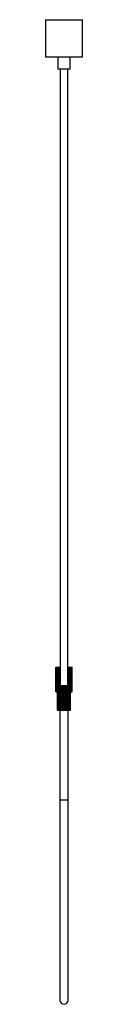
# Paper-space layout '_Posterior' of a CAD drawing. Header units: millimetres. Extents: x -30 to 30, y -1537 to 60.
import ezdxf

# ---------------------------------------------------------------- set-up
doc = ezdxf.new("R2010")
doc.units = ezdxf.units.MM

psp = doc.layouts.new('_Posterior')

# ---------------------------------------------------------------- linework, layer by layer
at = {"color": 7, "linetype": 'Continuous', "lineweight": 25}
for p, q in [((-30, 60), (-30, 0)), ((-30, 60), (30, 60)), ((30, 0), (30, 60)), ((-30, 0), (30, 0)), ((-10, 0), (-10, -20)), ((10, -20), (10, 0)), ((10, -20), (-10, -20)), ((-6, -20), (-6, -1020)), ((6, -1020), (6, -20)), ((-13, -990.2), (-6, -990.2)), ((-13, -1030), (-13, -990.2)), ((-12.8, -1030), (-12.8, -990.2)), ((-12.5, -1030), (-12.5, -990.2)), ((-11.7, -1030), (-11.7, -990.2)), ((-11.2, -990.2), (-11.2, -1030)), ((-11.1, -1030), (-11.1, -990.2)), ((-9.9, -1020), (-9.9, -990.2)), ((-9.5, -990.2), (-9.5, -1020)), ((-9.1, -1020), (-9.1, -990.2)), ((-7.5, -1020), (-7.5, -990.2)), ((-7.2, -990.2), (-7.2, -1020)), ((-6.4, -1020), (-6.4, -990.2)), ((6, -990.2), (13, -990.2)), ((6.1, -1020), (6.1, -990.2)), ((7.8, -1020), (7.8, -990.2)), ((8.4, -1020), (8.4, -990.2)), ((8.8, -1020), (8.8, -990.2)), ((10.2, -1020), (10.2, -990.2)), ((10.4, -1020), (10.4, -990.2)), ((10.9, -1030), (10.9, -990.2)), ((11.9, -1030), (11.9, -990.2)), ((12.3, -1030), (12.3, -990.2)), ((12.8, -1030), (12.8, -990.2)), ((13, -1030), (13, -990.2)), ((-10.5, -1060), (-10.5, -1020)), ((-10.5, -1020), (5.7, -1020)), ((-10.4, -1060), (-10.4, -1020)), ((-10.2, -1060), (-10.2, -1020)), ((-9.8, -1060), (-9.8, -1020)), ((-9.3, -1060), (-9.3, -1020)), ((-8.5, -1060), (-8.5, -1020)), ((-8, -1020), (-8, -1060)), ((-7.7, -1060), (-7.7, -1020)), ((-6.6, -1060), (-6.6, -1020)), ((-6.3, -1020), (-6.3, -1060)), ((-5.7, -1060), (-5.7, -1020)), ((-4.4, -1060), (-4.4, -1020)), ((-4.1, -1020), (-4.1, -1060)), ((-3.3, -1060), (-3.3, -1020)), ((-1.9, -1060), (-1.9, -1020)), ((-1.8, -1020), (-1.8, -1060)), ((-0.7, -1060), (-0.7, -1020)), ((0.8, -1060), (0.8, -1020)), ((1.8, -1060), (1.8, -1020)), ((1.9, -1060), (1.9, -1020)), ((3.3, -1060), (3.3, -1020)), ((4.1, -1060), (4.1, -1020)), ((4.4, -1060), (4.4, -1020)), ((5.7, -1060), (5.7, -1020)), ((5.8, -1020), (7.7, -1020)), ((6.3, -1060), (6.3, -1020)), ((6.6, -1060), (6.6, -1020)), ((7.7, -1060), (7.7, -1020)), ((7.8, -1020), (10.5, -1020)), ((8, -1060), (8, -1020)), ((8.5, -1060), (8.5, -1020)), ((9.3, -1060), (9.3, -1020)), ((9.8, -1060), (9.8, -1020)), ((10.2, -1060), (10.2, -1020)), ((10.4, -1060), (10.4, -1020)), ((10.5, -1060), (10.5, -1020)), ((-13, -1030), (-10.5, -1030)), ((10.5, -1030), (13, -1030)), ((-10.5, -1060), (10.5, -1060)), ((-6.8, -1060), (-6.8, -1530)), ((6.8, -1530), (6.8, -1060))]:
    psp.add_line(p, q, dxfattribs=at)
at = {"color": 8, "linetype": 'Continuous', "lineweight": 25}
psp.add_line((-6.8, -1205), (6.8, -1205), dxfattribs=at)
at = {"color": 7, "linetype": 'Continuous', "lineweight": 25}
psp.add_arc((0, -1530), 6.75, 180, 0, dxfattribs=at)

doc.saveas('drawing.dxf')
